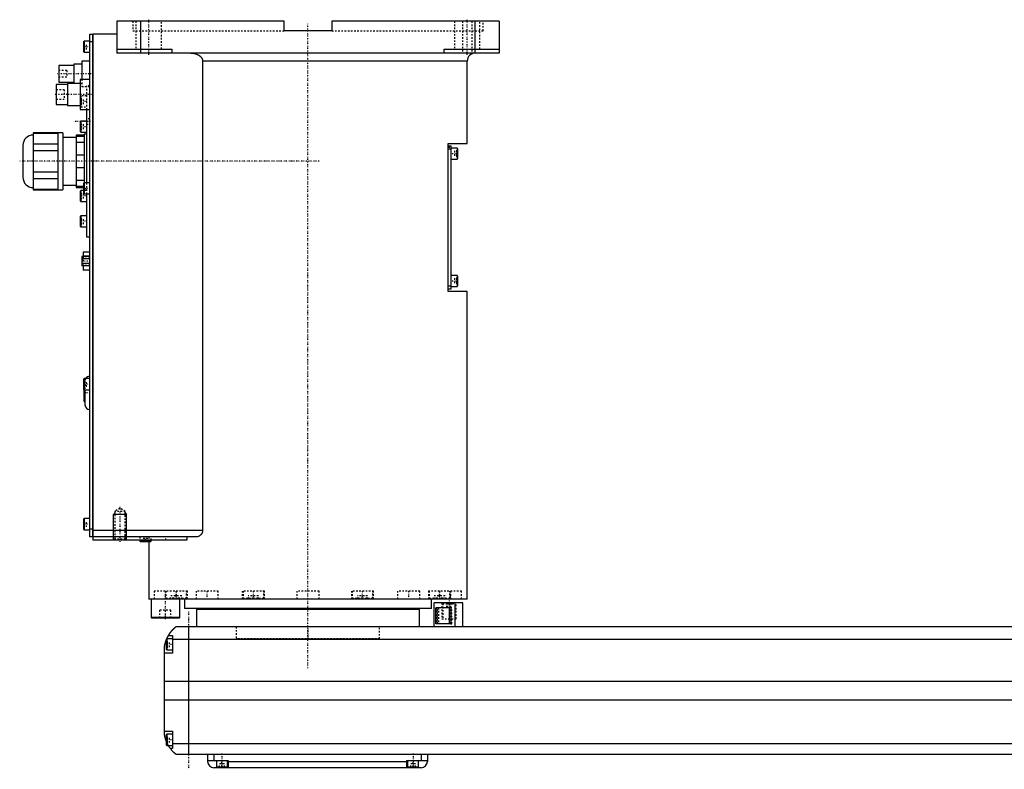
# Model space of a CAD drawing. Extents: x -181 to 1056, y -82 to 389.
# Tile 1 of 3: x -181 to 437, y -82 to 389. Entities that reach past the tile are written whole.
import ezdxf

# ---------------------------------------------------------------- set-up
doc = ezdxf.new("R2010")
doc.units = 0
doc.linetypes.add('CENTER', pattern=[1.5, 0.45, -0.5, 0.05, -0.5])
doc.linetypes.add('DASHED', pattern=[2, 1, -1])
for name, color, linetype in [('AM_0', 7, 'CONTINUOUS'), ('AM_10', 7, 'CONTINUOUS'), ('AM_3', 7, 'DASHED'), ('AM_7', 7, 'CENTER')]:
    doc.layers.add(name, color=color, linetype=linetype)

msp = doc.modelspace()

# ---------------------------------------------------------------- linework, layer by layer
at = {"layer": 'AM_0', "color": 7, "linetype": 'CONTINUOUS'}
for p, q in [((-15, 388), (-120, 388)), ((-120, 388), (-120, 368)), ((-105, 368), (-105, 388)), ((-15, 382), (-15, 388)), ((15, 388), (15, 382)), ((120, 388), (15, 388)), ((105, 368), (105, 388)), ((120, 388), (120, 368)), ((-137, 64), (-137, 380)), ((-137, 380), (-135.05, 380)), ((-135.05, 64), (-135.05, 380)), ((-135, 379.95), (-135.05, 379.95)), ((-120, 380), (-135, 380)), ((-135, 380), (-135, 62)), ((15, 382), (-15, 382)), ((-140.6, 375.5), (-141, 375.1)), ((-141, 375.1), (-141, 368.9)), ((-137, 375.5), (-140.6, 375.5)), ((-140.6, 375.5), (-140.6, 368.5)), ((-135.05, 375), (-137, 375)), ((-135, 374.95), (-135.05, 374.95)), ((-141, 368.9), (-140.6, 368.5)), ((-140.6, 368.5), (-137, 368.5)), ((-120, 370.5), (-85.5, 370.5)), ((120, 368), (-120, 368)), ((-85.5, 370.5), (-85.5, 368)), ((85.5, 370.5), (120, 370.5)), ((85.5, 368), (85.5, 370.5)), ((-147, 360.25), (-156.5, 360.25)), ((-156.5, 360.25), (-156.5, 349.75)), ((-142, 361), (-147, 361)), ((-147, 361), (-147, 349)), ((-137, 363), (-142, 363)), ((-142, 363), (-142, 351.5)), ((-66.14, 363), (-66.14, 68)), ((100, 363), (-66.14, 363)), ((100, 311.3), (100, 363)), ((-151, 348.25), (-158, 348.25)), ((-158, 348.25), (-158, 335.75)), ((-156.5, 349.75), (-147, 349.75)), ((-143, 349), (-151, 349)), ((-151, 349), (-151, 335)), ((-137, 351.5), (-143, 351.5)), ((-143, 351.5), (-143, 332.5)), ((-158, 335.75), (-151, 335.75)), ((-151, 335), (-143, 335)), ((-143, 332.5), (-137, 332.5)), ((-139, 332.5), (-139, 286.5)), ((-142.6, 325.25), (-143, 324.85)), ((-143, 324.85), (-143, 318.65)), ((-139, 325.25), (-142.6, 325.25)), ((-142.6, 325.25), (-142.6, 318.25)), ((-157, 317.88), (-172.5, 317.88)), ((-172.5, 317.88), (-172.5, 282.12)), ((-172.5, 317.73), (-157, 317.73)), ((-154, 318), (-157, 318)), ((-157, 318), (-157, 282)), ((-154, 318), (-154, 282)), ((-140.5, 316.5), (-145.5, 316.5)), ((-145.5, 316.5), (-145.5, 283.5)), ((-145.5, 315.87), (-140.5, 315.87)), ((-143, 318.65), (-142.6, 318.25)), ((-142.6, 318.25), (-139, 318.25)), ((-139, 317), (-140.5, 317)), ((-140.5, 317), (-140.5, 286.48)), ((-179, 310), (-179, 290)), ((-157, 310.85), (-172.5, 310.85)), ((-145.5, 315), (-154, 315)), ((-140.5, 311.84), (-145.5, 311.84)), ((88, 218.3), (88, 311.3)), ((88, 311.3), (100, 311.3)), ((88, 309.8), (90, 309.8)), ((90, 219.8), (90, 309.8)), ((-172.5, 306.88), (-157, 306.88)), ((-145.5, 304.03), (-140.5, 304.03)), ((88, 307.8), (90, 307.8)), ((93.6, 308.3), (90, 308.3)), ((94, 307.9), (93.6, 308.3)), ((93.6, 308.3), (93.6, 301.3)), ((94, 307.9), (94, 301.7)), ((90, 301.3), (93.6, 301.3)), ((93.6, 301.3), (94, 301.7)), ((-157, 293.12), (-172.5, 293.12)), ((-140.5, 295.97), (-145.5, 295.97)), ((-172.5, 289.15), (-157, 289.15)), ((-154, 285), (-145.5, 285)), ((-145.5, 288.16), (-140.5, 288.16)), ((-140.6, 286.5), (-141, 286.1)), ((-141, 286.1), (-141, 279.9)), ((-137, 286.5), (-140.6, 286.5)), ((-140.6, 286.5), (-140.6, 279.5)), ((-157, 282.27), (-172.5, 282.27)), ((-172.5, 282.12), (-157, 282.12)), ((-157, 282), (-154, 282)), ((-141, 284.13), (-145.5, 284.13)), ((-145.5, 283.5), (-141, 283.5)), ((-142.6, 281.75), (-143, 281.35)), ((-143, 281.35), (-143, 275.15)), ((-141, 281.75), (-142.6, 281.75)), ((-142.6, 281.75), (-142.6, 274.75)), ((-141, 279.9), (-140.6, 279.5)), ((-140.6, 279.5), (-137, 279.5)), ((-139, 279.5), (-139, 252.5)), ((-143, 275.15), (-142.6, 274.75)), ((-142.6, 274.75), (-139, 274.75)), ((-142.6, 265.83), (-143, 265.43)), ((-143, 265.43), (-143, 259.23)), ((-139, 265.83), (-142.6, 265.83)), ((-142.6, 265.83), (-142.6, 258.83)), ((-143, 259.23), (-142.6, 258.83)), ((-142.6, 258.83), (-139, 258.83)), ((-139, 252.5), (-137, 252.5)), ((-137, 243), (-141.1, 243)), ((-141.1, 243), (-141.1, 240.19)), ((-137, 240.19), (-142, 240.19)), ((-142, 240.19), (-142, 234.41)), ((-137, 238.74), (-142, 238.74)), ((-137, 235.86), (-142, 235.86)), ((-137, 240.47), (-141.1, 240.47)), ((-137, 234.41), (-142, 234.41)), ((-141.1, 234.41), (-141.1, 231.6)), ((-137, 231.6), (-141.1, 231.6)), ((93.6, 228.3), (90, 228.3)), ((94, 227.9), (93.6, 228.3)), ((93.6, 228.3), (93.6, 221.3)), ((94, 227.9), (94, 221.7)), ((88, 221.8), (90, 221.8)), ((88, 219.8), (90, 219.8)), ((100, 218.3), (88, 218.3)), ((90, 221.3), (93.6, 221.3)), ((93.6, 221.3), (94, 221.7)), ((100, 25), (100, 218.3)), ((-140.6, 163.5), (-141, 163.1)), ((-141, 163.1), (-141, 156.9)), ((-137, 163.5), (-140.6, 163.5)), ((-140.6, 163.5), (-140.6, 156.5)), ((-141, 156.9), (-140.6, 156.5)), ((-140.7, 156.6), (-140.7, 149.5)), ((-140.6, 156.5), (-137, 156.5)), ((-140.2, 156.5), (-140.2, 149)), ((-140, 156.5), (-140, 147)), ((-140.2, 149), (-140, 149)), ((-140.6, 75.5), (-141, 75.1)), ((-141, 75.1), (-141, 68.9)), ((-137, 75.5), (-140.6, 75.5)), ((-140.6, 75.5), (-140.6, 68.5)), ((-141, 68.9), (-140.6, 68.5)), ((-140.6, 68.5), (-137, 68.5)), ((-137, 69), (-135.05, 69)), ((-135, 69.05), (-135.05, 69.05)), ((-135.05, 64), (-137, 64)), ((-135, 64.05), (-135.05, 64.05)), ((-66.14, 68), (-135, 68)), ((-70.42, 64), (-135, 64)), ((-75.99, 62), (-135, 62)), ((-105.5, 62), (-105.5, 61.4)), ((-98.5, 61.4), (-98.5, 62)), ((-75.99, 64), (-75.99, 62)), ((-105.5, 61.4), (-105.1, 61)), ((-98.5, 61.4), (-105.5, 61.4)), ((-98.9, 61), (-105.1, 61)), ((-100, 61), (-100, 25)), ((-98.9, 61), (-98.5, 61.4)), ((100, 25), (-100, 25)), ((-98.5, 25), (-98.5, 13.4)), ((-88.79, 25.01), (-88.79, 25)), ((-80.5, 13.4), (-80.5, 25)), ((-77.5, 25), (-77.5, 19)), ((-40.35, 25), (-40.35, 25)), ((77.5, 19), (77.5, 25)), ((88.79, 25), (88.79, 25.01)), ((77.5, 19), (-77.5, 19)), ((-55, 19), (-55, 18.5)), ((55, 18.5), (55, 19)), ((79.35, 7.5), (79.35, 22.5)), ((97.35, 22.5), (79.35, 22.5)), ((89.75, 19.5), (80.32, 19.5)), ((80.32, 9.5), (80.32, 19.5)), ((88.64, 19.5), (88.64, 9.5)), ((89.75, 19.5), (89.75, 9.5)), ((92.35, 7.5), (92.35, 22.5)), ((97.35, 7.5), (97.35, 22.5)), ((-98.5, 13.4), (-98.1, 13)), ((-80.5, 13.4), (-98.5, 13.4)), ((-80.9, 13), (-98.1, 13)), ((-80.9, 13), (-80.5, 13.4)), ((-70, 18.5), (-70, 7.5)), ((70, 18.5), (-70, 18.5)), ((70, 7.5), (70, 18.5)), ((667, 7.5), (-83, 7.5)), ((-75, 7.5), (-75, -72.5)), ((89.75, 9.5), (80.32, 9.5)), ((-88.6, 0), (-89, -0.4)), ((-85, 0), (-88.6, 0)), ((-88.6, 0), (-88.6, -7)), ((-87.65, 2), (-85, 2)), ((-85, 2), (-85, -9)), ((-90, -60.5), (-90, -4.5)), ((-89, -0.4), (-89, -6.6)), ((-85, -0.2), (669, -0.2)), ((-85, -9), (-90, -9)), ((-89, -6.6), (-88.6, -7)), ((-88.6, -7), (-85, -7)), ((-90, -26.54), (674, -26.54)), ((-90, -38.4), (674, -38.4)), ((-90, -58), (-85, -58)), ((-88.6, -60), (-89, -60.4)), ((-89, -60.4), (-89, -66.6)), ((-85, -60), (-88.6, -60)), ((-88.6, -60), (-88.6, -67)), ((-85, -58), (-85, -69)), ((-89, -66.6), (-88.6, -67)), ((-88.6, -67), (-85, -67)), ((-85, -65.78), (669, -65.78)), ((-85, -69), (-86.34, -69)), ((-83, -72.5), (667, -72.5)), ((-63, -72.5), (-63, -77)), ((-59, -72.5), (-59, -76.5)), ((71, -72.5), (71, -76.5)), ((75, -72.5), (75, -77)), ((-63, -76.5), (-50, -76.5)), ((-57.5, -76.5), (-57.5, -80.5)), ((-50.5, -80.5), (-50.5, -76.5)), ((-50, -76.5), (-50, -81)), ((-50, -77), (62, -77)), ((62, -76.5), (75, -76.5)), ((62, -81), (62, -76.5)), ((62.5, -76.5), (62.5, -80.5)), ((69.5, -80.5), (69.5, -76.5)), ((71, -81), (-59, -81)), ((-57.5, -80.5), (-50.5, -80.5)), ((-54, -81), (-54, -80.5)), ((62.5, -80.5), (69.5, -80.5)), ((66, -81), (66, -80.5))]:
    msp.add_line(p, q, dxfattribs=at)
for points in [[(-73.48, 368, 0), (-73.23, 368, 0), (-72.69, 367.97, 0), (-72.14, 367.91, 0), (-71.86, 367.87, 0), (-71.59, 367.82, 0), (-71.05, 367.7, 0), (-70.53, 367.56, 0), (-70.04, 367.4, 0), (-69.53, 367.19, 0), (-69.24, 367.05, 0), (-69.16, 367.01, 0), (-69.07, 366.97, 0), (-69.03, 366.95, 0), (-68.99, 366.93, 0), (-68.91, 366.88, 0), (-68.83, 366.84, 0), (-68.79, 366.81, 0), (-68.75, 366.79, 0), (-68.67, 366.74, 0), (-68.59, 366.7, 0), (-68.55, 366.67, 0), (-68.51, 366.65, 0), (-68.44, 366.6, 0), (-68.36, 366.55, 0), (-68.29, 366.5, 0), (-68.21, 366.45, 0), (-68.14, 366.4, 0), (-68.11, 366.37, 0), (-68.07, 366.35, 0), (-68, 366.29, 0), (-67.93, 366.24, 0), (-67.87, 366.19, 0), (-67.8, 366.13, 0), (-67.73, 366.08, 0), (-67.7, 366.05, 0), (-67.66, 366.02, 0), (-67.6, 365.96, 0), (-67.53, 365.89, 0), (-67.46, 365.83, 0), (-67.4, 365.77, 0), (-67.33, 365.7, 0), (-67.3, 365.67, 0), (-67.27, 365.63, 0), (-67.21, 365.56, 0), (-67.15, 365.49, 0), (-67.09, 365.42, 0), (-67.03, 365.35, 0), (-66.97, 365.28, 0), (-66.94, 365.24, 0), (-66.92, 365.21, 0), (-66.86, 365.13, 0), (-66.81, 365.06, 0), (-66.76, 364.98, 0), (-66.71, 364.91, 0), (-66.67, 364.83, 0), (-66.65, 364.79, 0), (-66.62, 364.76, 0), (-66.58, 364.68, 0), (-66.54, 364.6, 0), (-66.52, 364.57, 0), (-66.5, 364.53, 0), (-66.47, 364.45, 0), (-66.43, 364.37, 0), (-66.41, 364.32, 0), (-66.4, 364.28, 0), (-66.36, 364.2, 0), (-66.33, 364.11, 0), (-66.3, 364.02, 0), (-66.28, 363.94, 0), (-66.25, 363.85, 0), (-66.24, 363.8, 0), (-66.23, 363.76, 0), (-66.21, 363.67, 0), (-66.19, 363.58, 0), (-66.18, 363.49, 0), (-66.17, 363.4, 0), (-66.16, 363.31, 0), (-66.15, 363.26, 0), (-66.15, 363.22, 0), (-66.15, 363.13, 0), (-66.14, 363.04, 0), (-66.14, 363, 0)], [(-66.14, 68, 0), (-66.14, 67.97, 0), (-66.15, 67.9, 0), (-66.15, 67.83, 0), (-66.15, 67.79, 0), (-66.15, 67.76, 0), (-66.16, 67.69, 0), (-66.16, 67.62, 0), (-66.17, 67.55, 0), (-66.18, 67.48, 0), (-66.19, 67.41, 0), (-66.2, 67.38, 0), (-66.21, 67.34, 0), (-66.22, 67.27, 0), (-66.23, 67.21, 0), (-66.25, 67.14, 0), (-66.27, 67.07, 0), (-66.29, 67, 0), (-66.3, 66.97, 0), (-66.31, 66.94, 0), (-66.33, 66.87, 0), (-66.35, 66.81, 0), (-66.36, 66.77, 0), (-66.37, 66.74, 0), (-66.4, 66.68, 0), (-66.42, 66.61, 0), (-66.44, 66.58, 0), (-66.45, 66.55, 0), (-66.48, 66.49, 0), (-66.51, 66.43, 0), (-66.54, 66.37, 0), (-66.57, 66.31, 0), (-66.6, 66.25, 0), (-66.62, 66.22, 0), (-66.63, 66.19, 0), (-66.67, 66.13, 0), (-66.7, 66.07, 0), (-66.74, 66.02, 0), (-66.77, 65.96, 0), (-66.81, 65.91, 0), (-66.83, 65.88, 0), (-66.84, 65.86, 0), (-66.88, 65.8, 0), (-66.92, 65.75, 0), (-66.96, 65.7, 0), (-67, 65.65, 0), (-67.04, 65.6, 0), (-67.06, 65.58, 0), (-67.08, 65.56, 0), (-67.12, 65.51, 0), (-67.16, 65.47, 0), (-67.2, 65.42, 0), (-67.24, 65.38, 0), (-67.28, 65.34, 0), (-67.3, 65.32, 0), (-67.32, 65.3, 0), (-67.36, 65.25, 0), (-67.4, 65.21, 0), (-67.45, 65.17, 0), (-67.49, 65.14, 0), (-67.53, 65.1, 0), (-67.55, 65.08, 0), (-67.58, 65.06, 0), (-67.62, 65.02, 0), (-67.67, 64.99, 0), (-67.69, 64.97, 0), (-67.83, 64.86, 0), (-68.12, 64.67, 0), (-68.41, 64.5, 0), (-68.72, 64.36, 0), (-69.03, 64.24, 0), (-69.34, 64.14, 0), (-69.5, 64.1, 0), (-69.66, 64.07, 0), (-69.97, 64.02, 0), (-70.27, 64, 0), (-70.42, 64, 0)], [(-87.65, 2, 0), (-87.62, 2.05, 0), (-87.57, 2.14, 0), (-87.52, 2.23, 0), (-87.49, 2.27, 0), (-87.46, 2.32, 0), (-87.41, 2.41, 0), (-87.35, 2.5, 0), (-87.3, 2.59, 0), (-87.24, 2.68, 0), (-87.19, 2.76, 0), (-87.16, 2.81, 0), (-87.13, 2.85, 0), (-87.07, 2.94, 0), (-87.02, 3.03, 0), (-86.96, 3.11, 0), (-86.9, 3.2, 0), (-86.85, 3.28, 0), (-86.82, 3.33, 0), (-86.79, 3.37, 0), (-86.73, 3.45, 0), (-86.67, 3.53, 0), (-86.64, 3.58, 0), (-86.62, 3.62, 0), (-86.56, 3.7, 0), (-86.5, 3.78, 0), (-86.47, 3.82, 0), (-86.44, 3.86, 0), (-86.38, 3.94, 0), (-86.33, 4.01, 0), (-86.27, 4.09, 0), (-86.21, 4.17, 0), (-86.15, 4.24, 0), (-86.12, 4.28, 0), (-86.1, 4.32, 0), (-86.04, 4.39, 0), (-85.98, 4.46, 0), (-85.92, 4.54, 0), (-85.87, 4.61, 0), (-85.81, 4.68, 0), (-85.78, 4.71, 0), (-85.75, 4.75, 0), (-85.69, 4.82, 0), (-85.64, 4.89, 0), (-85.58, 4.95, 0), (-85.52, 5.02, 0), (-85.47, 5.08, 0), (-85.44, 5.12, 0), (-85.41, 5.15, 0), (-85.36, 5.21, 0), (-85.3, 5.28, 0), (-85.25, 5.34, 0), (-85.19, 5.4, 0), (-85.14, 5.46, 0), (-85.11, 5.49, 0), (-85.08, 5.52, 0), (-85.03, 5.58, 0), (-84.97, 5.64, 0), (-84.92, 5.7, 0), (-84.87, 5.75, 0), (-84.81, 5.81, 0), (-84.79, 5.84, 0), (-84.76, 5.87, 0), (-84.71, 5.92, 0), (-84.66, 5.98, 0), (-84.63, 6, 0), (-84.6, 6.03, 0), (-84.55, 6.08, 0), (-84.5, 6.13, 0), (-84.48, 6.16, 0), (-84.45, 6.18, 0), (-84.4, 6.23, 0), (-84.35, 6.28, 0), (-84.3, 6.33, 0), (-84.25, 6.38, 0), (-84.2, 6.43, 0), (-84.18, 6.45, 0), (-84.16, 6.47, 0), (-84.11, 6.52, 0), (-84.06, 6.56, 0), (-84.02, 6.61, 0), (-83.97, 6.65, 0), (-83.93, 6.69, 0), (-83.9, 6.71, 0), (-83.88, 6.73, 0), (-83.84, 6.77, 0), (-83.8, 6.81, 0), (-83.75, 6.85, 0), (-83.71, 6.88, 0), (-83.67, 6.92, 0), (-83.66, 6.94, 0), (-83.64, 6.95, 0), (-83.6, 6.99, 0), (-83.56, 7.02, 0), (-83.53, 7.05, 0), (-83.49, 7.08, 0), (-83.46, 7.11, 0), (-83.44, 7.13, 0), (-83.43, 7.14, 0), (-83.39, 7.17, 0), (-83.36, 7.19, 0), (-83.34, 7.22, 0), (-83.31, 7.24, 0), (-83.28, 7.27, 0), (-83.27, 7.28, 0), (-83.25, 7.29, 0), (-83.23, 7.31, 0), (-83.21, 7.33, 0), (-83.2, 7.34, 0), (-83.18, 7.35, 0), (-83.16, 7.36, 0), (-83.14, 7.38, 0), (-83.13, 7.39, 0), (-83.13, 7.4, 0), (-83.11, 7.41, 0), (-83.09, 7.42, 0), (-83.08, 7.44, 0), (-83.06, 7.45, 0), (-83.05, 7.46, 0), (-83.05, 7.46, 0), (-83.04, 7.47, 0), (-83.03, 7.47, 0), (-83.02, 7.48, 0), (-83.02, 7.49, 0), (-83.01, 7.49, 0), (-83.01, 7.49, 0), (-83.01, 7.5, 0), (-83, 7.5, 0), (-83, 7.5, 0), (-83, 7.5, 0), (-83, 7.5, 0)], [(-88.69, -0.09, 0), (-88.65, 0.01, 0), (-88.56, 0.21, 0), (-88.47, 0.4, 0), (-88.43, 0.49, 0), (-88.39, 0.58, 0), (-88.31, 0.76, 0), (-88.22, 0.92, 0), (-88.14, 1.08, 0), (-88.07, 1.23, 0), (-88, 1.36, 0), (-87.96, 1.43, 0), (-87.93, 1.49, 0), (-87.87, 1.6, 0), (-87.82, 1.7, 0), (-87.77, 1.79, 0), (-87.73, 1.86, 0), (-87.7, 1.91, 0), (-87.68, 1.94, 0), (-87.67, 1.96, 0), (-87.66, 1.98, 0), (-87.65, 2, 0), (-87.65, 2, 0)], [(-90, -4.5, 0), (-89.98, -4.39, 0), (-89.94, -4.18, 0), (-89.9, -3.97, 0), (-89.88, -3.87, 0), (-89.86, -3.77, 0), (-89.81, -3.56, 0), (-89.77, -3.36, 0), (-89.72, -3.15, 0), (-89.66, -2.95, 0), (-89.61, -2.74, 0), (-89.58, -2.64, 0), (-89.55, -2.54, 0), (-89.49, -2.33, 0), (-89.43, -2.13, 0), (-89.37, -1.92, 0), (-89.31, -1.72, 0), (-89.24, -1.52, 0), (-89.21, -1.43, 0), (-89.17, -1.33, 0), (-89.1, -1.14, 0), (-89.03, -0.95, 0), (-89, -0.86, 0)], [(-89, -64.14, 0), (-89.04, -64.04, 0), (-89.11, -63.84, 0), (-89.18, -63.64, 0), (-89.22, -63.54, 0), (-89.25, -63.44, 0), (-89.32, -63.24, 0), (-89.38, -63.03, 0), (-89.45, -62.82, 0), (-89.51, -62.61, 0), (-89.57, -62.41, 0), (-89.6, -62.3, 0), (-89.63, -62.2, 0), (-89.68, -61.99, 0), (-89.73, -61.78, 0), (-89.78, -61.57, 0), (-89.83, -61.37, 0), (-89.87, -61.17, 0), (-89.89, -61.07, 0), (-89.91, -60.97, 0), (-89.95, -60.78, 0), (-89.98, -60.59, 0), (-90, -60.5, 0)], [(-86.34, -69, 0), (-86.34, -69, 0), (-86.35, -68.98, 0), (-86.37, -68.96, 0), (-86.38, -68.94, 0), (-86.4, -68.92, 0), (-86.44, -68.86, 0), (-86.49, -68.79, 0), (-86.55, -68.71, 0), (-86.62, -68.61, 0), (-86.7, -68.5, 0), (-86.74, -68.44, 0), (-86.78, -68.38, 0), (-86.87, -68.25, 0), (-86.96, -68.11, 0), (-87.06, -67.96, 0), (-87.16, -67.8, 0), (-87.27, -67.64, 0), (-87.32, -67.55, 0), (-87.37, -67.47, 0), (-87.48, -67.29, 0), (-87.59, -67.1, 0), (-87.65, -67, 0)], [(-83, -72.5, 0), (-83, -72.5, 0), (-83.01, -72.49, 0), (-83.02, -72.49, 0), (-83.02, -72.48, 0), (-83.03, -72.48, 0), (-83.03, -72.48, 0), (-83.04, -72.47, 0), (-83.04, -72.46, 0), (-83.05, -72.46, 0), (-83.06, -72.45, 0), (-83.07, -72.44, 0), (-83.07, -72.44, 0), (-83.08, -72.43, 0), (-83.09, -72.43, 0), (-83.1, -72.42, 0), (-83.11, -72.41, 0), (-83.11, -72.41, 0), (-83.13, -72.39, 0), (-83.14, -72.38, 0), (-83.15, -72.38, 0), (-83.16, -72.37, 0), (-83.17, -72.36, 0), (-83.19, -72.34, 0), (-83.21, -72.33, 0), (-83.22, -72.31, 0), (-83.24, -72.3, 0), (-83.25, -72.29, 0), (-83.26, -72.28, 0), (-83.28, -72.26, 0), (-83.3, -72.25, 0), (-83.32, -72.23, 0), (-83.35, -72.21, 0), (-83.37, -72.19, 0), (-83.38, -72.18, 0), (-83.39, -72.17, 0), (-83.42, -72.15, 0), (-83.44, -72.13, 0), (-83.47, -72.1, 0), (-83.49, -72.08, 0), (-83.52, -72.06, 0), (-83.54, -72.04, 0), (-83.55, -72.03, 0), (-83.58, -72.01, 0), (-83.61, -71.98, 0), (-83.64, -71.95, 0), (-83.67, -71.93, 0), (-83.7, -71.9, 0), (-83.71, -71.89, 0), (-83.73, -71.87, 0), (-83.76, -71.84, 0), (-83.79, -71.81, 0), (-83.83, -71.78, 0), (-83.86, -71.75, 0), (-83.89, -71.72, 0), (-83.91, -71.7, 0), (-83.93, -71.69, 0), (-83.96, -71.65, 0), (-84, -71.62, 0), (-84.02, -71.6, 0), (-84.04, -71.59, 0), (-84.07, -71.55, 0), (-84.11, -71.52, 0), (-84.13, -71.5, 0), (-84.15, -71.48, 0), (-84.19, -71.44, 0), (-84.22, -71.41, 0), (-84.26, -71.37, 0), (-84.3, -71.33, 0), (-84.34, -71.29, 0), (-84.36, -71.27, 0), (-84.38, -71.25, 0), (-84.42, -71.21, 0), (-84.46, -71.17, 0), (-84.6, -71.03, 0), (-84.86, -70.77, 0), (-85.11, -70.49, 0), (-85.38, -70.19, 0), (-85.51, -70.03, 0), (-85.65, -69.87, 0), (-85.92, -69.54, 0), (-86.2, -69.18, 0), (-86.34, -69, 0)]]:
    msp.add_polyline3d(points, dxfattribs=at)
for centre, radius, start, end in [((105, 363), 5, 90, 180), ((-172.5, 310), 6.5, 90, 180), ((-172.5, 290), 6.5, 180, 270), ((-137, 162), 3, 90, 150), ((-140.2, 149.5), 0.5, 180, 270), ((-137, 147), 3, 180, 270), ((-59, -77), 4, 180, 270), ((71, -77), 4, 270, 0)]:
    msp.add_arc(centre, radius, start, end, dxfattribs=at)
at = {"layer": 'AM_10', "color": 7, "linetype": 'CONTINUOUS'}
for p, q in [((-121.32, 79.17), (-122, 78)), ((-114, 78), (-122, 78)), ((-122, 62), (-122, 78)), ((-114.68, 79.17), (-114, 78)), ((-114, 62), (-114, 78))]:
    msp.add_line(p, q, dxfattribs=at)
at = {"layer": 'AM_3', "color": 6, "linetype": 'DASHED'}
for p, q in [((-110, 388), (-110, 382)), ((-108, 388), (-108, 370.5)), ((-92, 370.5), (-92, 388)), ((92, 388), (92, 370.5)), ((97, 388), (97, 368)), ((103, 388), (103, 368)), ((108, 370.5), (108, 388)), ((110, 382), (110, 388)), ((-110, 382), (-15, 382)), ((15, 382), (110, 382)), ((-141, 373.73), (-139, 373.73)), ((-141, 372.87), (-139, 372.87)), ((-141, 371.13), (-139, 371.13)), ((-139, 370.27), (-139, 373.73)), ((-141, 370.27), (-139, 370.27)), ((-151.5, 357), (-156.5, 357)), ((-156.5, 353), (-151.5, 353)), ((-151.5, 357), (-151.5, 353)), ((-143, 349), (-142, 349)), ((-142, 351.5), (-142, 347)), ((-142, 347), (-137, 347)), ((-137, 347.5), (-139, 347.5)), ((-139, 347.5), (-139, 332.5)), ((-153, 345), (-158, 345)), ((-153, 345), (-153, 339)), ((-142.6, 341.17), (-143, 340.77)), ((-139, 341.17), (-142.6, 341.17)), ((-142.6, 341.17), (-142.6, 334.17)), ((-158, 339), (-153, 339)), ((-143, 339.4), (-141, 339.4)), ((-143, 338.54), (-141, 338.54)), ((-143, 336.81), (-141, 336.81)), ((-143, 335.94), (-141, 335.94)), ((-143, 334.57), (-142.6, 334.17)), ((-142.6, 334.17), (-139, 334.17)), ((-141, 335.94), (-141, 339.4)), ((-143, 323.25), (-141, 323.25)), ((-143, 321.75), (-141, 321.75)), ((-141, 320.25), (-141, 323.25)), ((-137, 326.65), (-139, 326.65)), ((-139, 323.35), (-137, 323.35)), ((-143, 320.25), (-141, 320.25)), ((88, 308.8), (90, 308.8)), ((94, 306.53), (92, 306.53)), ((92, 306.53), (92, 303.07)), ((94, 305.67), (92, 305.67)), ((94, 303.93), (92, 303.93)), ((94, 303.07), (92, 303.07)), ((-141, 284.73), (-139, 284.73)), ((-140.5, 286.48), (-140.5, 283)), ((-139, 286.5), (-139, 279.5)), ((-143, 279.75), (-141, 279.75)), ((-143, 278.25), (-141, 278.25)), ((-140.5, 284.13), (-141, 284.13)), ((-141, 283.87), (-139, 283.87)), ((-141, 283.5), (-140.5, 283.5)), ((-141, 282.13), (-139, 282.13)), ((-139, 281.75), (-141, 281.75)), ((-141, 281.27), (-139, 281.27)), ((-141, 276.75), (-141, 279.75)), ((-140.5, 283), (-139, 283)), ((-143, 276.75), (-141, 276.75)), ((-143, 264.06), (-141, 264.06)), ((-143, 263.19), (-141, 263.19)), ((-143, 261.46), (-141, 261.46)), ((-143, 260.6), (-141, 260.6)), ((-141, 260.6), (-141, 264.06)), ((-137, 238.85), (-142, 238.85)), ((-142, 235.75), (-137, 235.75)), ((-141.1, 240.19), (-141.1, 234.41)), ((-137, 235.87), (-141.1, 235.87)), ((94, 226.53), (92, 226.53)), ((92, 226.53), (92, 223.07)), ((94, 225.67), (92, 225.67)), ((94, 223.93), (92, 223.93)), ((94, 223.07), (92, 223.07)), ((-141, 161.73), (-139, 161.73)), ((-141, 160.87), (-139, 160.87)), ((-140, 162), (-140, 156.5)), ((-139, 158.27), (-139, 161.73)), ((-141, 159.13), (-139, 159.13)), ((-141, 158.27), (-139, 158.27)), ((-140.7, 159.5), (-140.7, 156.6)), ((-140, 160), (-140.2, 160)), ((-140.2, 160), (-140.2, 156.5)), ((-118, 82), (-121.32, 80.08)), ((-114.68, 80.08), (-118, 82)), ((-121.32, 80.08), (-121.32, 62.68)), ((-114.68, 80.08), (-121.32, 80.08)), ((-114.68, 62.68), (-114.68, 80.08)), ((-141, 73.73), (-139, 73.73)), ((-141, 72.87), (-139, 72.87)), ((-141, 71.13), (-139, 71.13)), ((-141, 70.27), (-139, 70.27)), ((-139, 70.27), (-139, 73.73)), ((-121.32, 62.68), (-122, 62)), ((-114.68, 62.68), (-121.32, 62.68)), ((-114, 62), (-114.68, 62.68)), ((-105.5, 64), (-105.5, 62)), ((-103.5, 61), (-103.5, 63)), ((-100.5, 63), (-103.5, 63)), ((-102, 61), (-102, 63)), ((-100.5, 61), (-100.5, 63)), ((-100, 64), (-100, 61)), ((-98.5, 62), (-98.5, 64)), ((-89.3, 62), (-89.3, 64)), ((-98.9, 61), (-100, 61)), ((-96.5, 30), (-96.5, 25)), ((-75.69, 30), (-96.5, 30)), ((-89.69, 30), (-89.69, 25)), ((-89.19, 30), (-89.19, 25.4)), ((-89.19, 25.4), (-88.79, 25.01)), ((-76.19, 25.4), (-89.19, 25.4)), ((-86.12, 25), (-86.12, 27)), ((-79.25, 27), (-86.12, 27)), ((-84.8, 25), (-84.8, 27)), ((-84.01, 25), (-84.01, 27)), ((-82.5, 25), (-82.5, 30)), ((-81.36, 25), (-81.36, 27)), ((-80.58, 25), (-80.58, 27)), ((-79.25, 25), (-79.25, 27)), ((-76.59, 25), (-76.19, 25.4)), ((-76.19, 25.4), (-76.19, 30)), ((-75.69, 25), (-75.69, 30)), ((-70.29, 30), (-70.29, 25)), ((-56.29, 30), (-70.29, 30)), ((-56.29, 25), (-56.29, 30)), ((-41.25, 30), (-41.25, 25)), ((-27.25, 30), (-41.25, 30)), ((-40.75, 30), (-40.75, 25.4)), ((-40.75, 25.4), (-40.35, 25)), ((-27.75, 25.4), (-40.75, 25.4)), ((-37.45, 25), (-37.45, 27)), ((-31.05, 27), (-37.45, 27)), ((-37, 25), (-37, 27)), ((-34.7, 25), (-34.7, 27)), ((-33.8, 25), (-33.8, 27)), ((-31.5, 25), (-31.5, 27)), ((-31.05, 25), (-31.05, 27)), ((-28.15, 25), (-27.75, 25.4)), ((-27.75, 25.4), (-27.75, 30)), ((-27.25, 25), (-27.25, 30)), ((-7, 30), (-7, 25)), ((7, 30), (-7, 30)), ((7, 25), (7, 30)), ((27.25, 30), (27.25, 25)), ((41.25, 30), (27.25, 30)), ((27.75, 30), (27.75, 25.4)), ((27.75, 25.4), (28.15, 25)), ((40.75, 25.4), (27.75, 25.4)), ((31.05, 25), (31.05, 27)), ((37.45, 27), (31.05, 27)), ((31.5, 25), (31.5, 27)), ((33.8, 25), (33.8, 27)), ((34.7, 25), (34.7, 27)), ((37, 25), (37, 27)), ((37.45, 25), (37.45, 27)), ((40.35, 25), (40.75, 25.4)), ((40.75, 25.4), (40.75, 30)), ((41.25, 25), (41.25, 30)), ((56.29, 30), (56.29, 25)), ((70.29, 30), (56.29, 30)), ((70.29, 25), (70.29, 30)), ((75.69, 30), (75.69, 25)), ((96.5, 30), (75.69, 30)), ((76.19, 30), (76.19, 25.4)), ((76.19, 25.4), (76.59, 25)), ((89.19, 25.4), (76.19, 25.4)), ((79.25, 25), (79.25, 27)), ((86.12, 27), (79.25, 27)), ((80.58, 25), (80.58, 27)), ((81.36, 25), (81.36, 27)), ((82.5, 30), (82.5, 25)), ((84.01, 25), (84.01, 27)), ((84.8, 25), (84.8, 27)), ((86.12, 25), (86.12, 27)), ((88.79, 25.01), (89.19, 25.4)), ((89.19, 25.4), (89.19, 30)), ((89.69, 25), (89.69, 30)), ((96.5, 25), (96.5, 30)), ((80.84, 19.5), (80.84, 9.5)), ((81.43, 9.5), (81.43, 19.5)), ((81.95, 19.5), (81.95, 9.5)), ((84.1, 22.5), (84.1, 12.5)), ((85, 22.5), (84.6, 22.1)), ((84.6, 22.1), (84.6, 12.5)), ((84.6, 22.1), (92.6, 22.1)), ((86.87, 22.5), (86.87, 20.5)), ((86.87, 20.5), (90.33, 20.5)), ((87.73, 22.5), (87.73, 20.5)), ((90.27, 19.5), (88.64, 19.5)), ((89.16, 9.5), (89.16, 19.5)), ((89.47, 22.5), (89.47, 20.5)), ((90.27, 9.5), (90.27, 19.5)), ((90.33, 22.5), (90.33, 20.5)), ((92.6, 22.1), (92.2, 22.5)), ((92.6, 12.5), (92.6, 22.1)), ((93.1, 12.5), (93.1, 22.5)), ((-93, 13), (-93, 18)), ((-86, 18), (-93, 18)), ((-89.5, 13), (-89.5, 18)), ((-86, 13), (-86, 18)), ((84.1, 12.5), (93.1, 12.5)), ((-45, 7.5), (-45, 0)), ((-45, 7.5), (-45, 0)), ((45, 0), (45, 7.5)), ((45, 0), (45, 7.5)), ((89.75, 9.5), (90.27, 9.5)), ((-45, 0), (45, 0)), ((45, 0), (-45, 0)), ((-89, -1.77), (-87, -1.77)), ((-89, -2.63), (-87, -2.63)), ((-89, -4.37), (-87, -4.37)), ((-89, -5.23), (-87, -5.23)), ((-87, -5.23), (-87, -1.77)), ((-89, -61.77), (-87, -61.77)), ((-87, -65.23), (-87, -61.77)), ((-89, -62.63), (-87, -62.63)), ((-89, -64.37), (-87, -64.37)), ((-89, -65.23), (-87, -65.23)), ((-55.5, -80.5), (-55.5, -78.5)), ((-52.5, -78.5), (-55.5, -78.5)), ((-54, -80.5), (-54, -76.5)), ((-52.5, -80.5), (-52.5, -78.5)), ((64.5, -80.5), (64.5, -78.5)), ((67.5, -78.5), (64.5, -78.5)), ((66, -80.5), (66, -76.5)), ((67.5, -80.5), (67.5, -78.5))]:
    msp.add_line(p, q, dxfattribs=at)
for points in [[(-89, -0.86, 0), (-88.95, -0.72, 0), (-88.84, -0.46, 0), (-88.74, -0.21, 0), (-88.69, -0.09, 0)], [(-87.65, -67, 0), (-87.69, -66.93, 0), (-87.76, -66.8, 0), (-87.84, -66.66, 0), (-87.88, -66.59, 0), (-87.92, -66.51, 0), (-88, -66.37, 0), (-88.08, -66.22, 0), (-88.15, -66.06, 0), (-88.23, -65.91, 0), (-88.31, -65.75, 0), (-88.35, -65.67, 0), (-88.39, -65.59, 0), (-88.46, -65.42, 0), (-88.54, -65.26, 0), (-88.61, -65.09, 0), (-88.69, -64.92, 0), (-88.76, -64.75, 0), (-88.8, -64.66, 0), (-88.83, -64.57, 0), (-88.9, -64.4, 0), (-88.97, -64.23, 0), (-89, -64.14, 0)]]:
    msp.add_polyline3d(points, dxfattribs=at)
for centre, radius, start in [((-137, 162), 3, 150), ((-140.2, 159.5), 0.5, 90)]:
    msp.add_arc(centre, radius, start, 180, dxfattribs=at)
at = {"layer": 'AM_7', "color": 4, "linetype": 'CENTER'}
for p, q in [((-100, 367), (-100, 389)), ((0, -18.4), (0, 386.4)), ((100, 367), (100, 389)), ((-136.8, 372), (-141.2, 372)), ((-136.03, 355), (-157.47, 355)), ((-135.95, 342), (-159.05, 342)), ((-138.8, 337.67), (-143.2, 337.67)), ((-136.5, 325), (-147.5, 325)), ((-138.8, 321.75), (-143.2, 321.75)), ((94.2, 304.8), (89.8, 304.8)), ((6.95, 300), (-181, 300)), ((-138.8, 278.25), (-143.2, 278.25)), ((-136.8, 283), (-141.2, 283)), ((-138.8, 262.33), (-143.2, 262.33)), ((-136.75, 237.3), (-142.25, 237.3)), ((94.2, 224.8), (89.8, 224.8)), ((-136.8, 160), (-141.2, 160)), ((-136.81, 154.5), (-140.88, 154.5)), ((-118, 61), (-118, 83)), ((-136.8, 72), (-141.2, 72)), ((-102, 60.85), (-102, 64.15)), ((-89.5, 12.4), (-89.5, 30.25)), ((-82.69, 24.75), (-82.69, 30.25)), ((-63.29, 24.75), (-63.29, 30.25)), ((-34.25, 24.75), (-34.25, 30.25)), ((34.25, 24.75), (34.25, 30.25)), ((63.29, 24.75), (63.29, 30.25)), ((82.69, 24.75), (82.69, 30.25)), ((89.5, 24.75), (89.5, 30.25)), ((88.6, 24.05), (88.6, 11.95)), ((-75, 17), (-75, -82)), ((0, 7.88), (0, -0.38)), ((-84.8, -3.5), (-89.2, -3.5)), ((-84.8, -63.5), (-89.2, -63.5)), ((-54, -72.1), (-54, -80.9)), ((66, -72.1), (66, -80.9))]:
    msp.add_line(p, q, dxfattribs=at)

doc.saveas('drawing.dxf')
